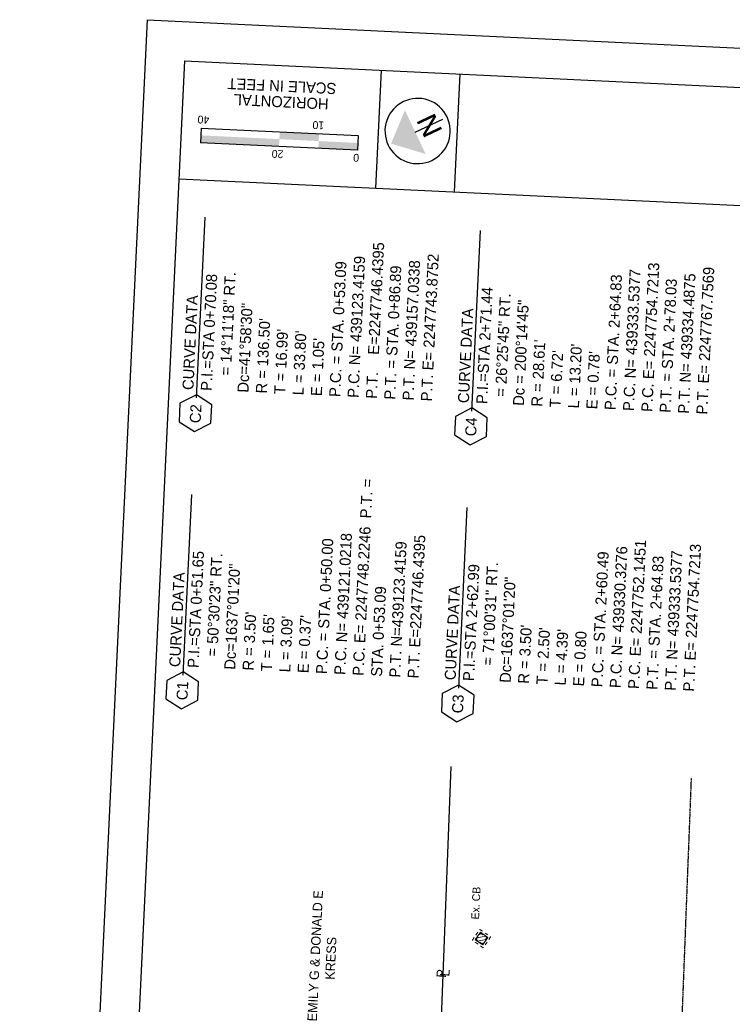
# Model space of a CAD drawing. Header units: feet. Extents: x 2247587 to 2248059, y 438959 to 439683.
# Tile 7 of 8: x 2247587 to 2247768, y 439432 to 439683. Entities that reach past the tile are written whole.
import ezdxf
from ezdxf.enums import TextEntityAlignment as Align

# ---------------------------------------------------------------- set-up
doc = ezdxf.new("R2010")
doc.units = ezdxf.units.FT
doc.header["$MEASUREMENT"] = 0
for name, pattern in [('OhDOT_USTN1', [0.055, 0.014, -0.041]), ('OhDOT_USTN2', [0.11, 0.069, -0.041]), ('REDO_Drainage01', [1.6, 0.85, -0.75])]:
    doc.linetypes.add(name, pattern=pattern)
for name, color, linetype in [('DR_X_Cells', 151, 'OhDOT_USTN2'), ('DV_X_Property_Line', 7, 'Continuous'), ('DV_X_Section_VMS_Line', 6, 'OhDOT_USTN2'), ('GE_P_Cells', 1, 'Continuous'), ('GE_P_CL_Text', 7, 'Continuous'), ('LT_X_Foundation', 7, 'OhDOT_USTN1'), ('PF_P_Text', 7, 'Continuous'), ('PV_X_Text', 7, 'Continuous'), ('SH_Border', 7, 'Continuous'), ('SH_Data', 7, 'Continuous'), ('TX_P_20', 7, 'Continuous')]:
    doc.layers.add(name, color=color, linetype=linetype)
doc.styles.add('Font 70-Main Title', font='txt', dxfattribs={"width": 1.15, "height": 0.25})
doc.styles.add('Slanted-Normal', font='font31.shx', dxfattribs={"height": 0.14})
doc.styles.add('Straight-Normal', font='font30.shx', dxfattribs={"height": 0.14})
doc.styles.add('Straight-Sub Title', font='font30.shx', dxfattribs={"height": 0.17})

# ---------------------------------------------------------------- blocks, each defined once
blk = doc.blocks.new('CB22B-X')
at = {"layer": 'Defpoints', "color": 20, "linetype": 'REDO_Drainage01', "lineweight": 0}
blk.add_lwpolyline([(-1, 1), (1, 1), (1, -1), (-1, -1), (-1, 1)], close=True, dxfattribs=at)
at = {"layer": 'DR_X_Cells', "color": 151, "linetype": 'Continuous', "lineweight": 0}
for p, q in [((-1.15, -0.61), (0.61, 1.15)), ((-1.15, 0.52), (-0.52, 1.15)), ((-0.55, -1.15), (1.15, 0.55)), ((0.58, -1.15), (1.15, -0.58))]:
    blk.add_line(p, q, dxfattribs=at)
at = {"layer": 'DR_X_Cells', "color": 151, "linetype": 'REDO_Drainage01', "lineweight": 0}
blk.add_lwpolyline([(-1.67, 1.67), (1.67, 1.67), (1.67, -1.67), (-1.67, -1.67), (-1.67, 1.67)], close=True, dxfattribs=at)
at = {"layer": 'DR_X_Cells', "color": 151, "linetype": 'Continuous', "lineweight": 0, "flags": 128}
blk.add_lwpolyline([(-1.15, 1.15), (1.15, 1.15), (1.15, -1.15), (-1.15, -1.15), (-1.15, 1.15)], close=True, dxfattribs=at)
blk = doc.blocks.new('NARROW')
at = {"layer": 'SH_Data', "color": 7, "linetype": 'Continuous'}
blk.add_line((0, 0.033), (0, -0.354), dxfattribs=at)
blk.add_arc((0, 0), 0.415, 129.7798, 129.7633, dxfattribs=at)
blk.add_solid([(0, 0.374), (-0.308, 0.033), (0.308, 0.033)], dxfattribs=at)
at = {"layer": 'SH_Data', "color": 7, "linetype": 'Continuous', "style": 'Font 70-Main Title', "width": 1.15}
blk.add_text('N', height=0.25, dxfattribs=at).set_placement((-0.001, -0.166), align=Align.MIDDLE_CENTER)

msp = doc.modelspace()

# ---------------------------------------------------------------- hatches: boundary and pattern name
at = {"layer": 'SH_Data', "linetype": 'Continuous'}
msp.add_hatch(color=7, dxfattribs=at).paths.add_polyline_path([(2247652.796, 439650.543), (2247632.819, 439651.496), (2247632.908, 439653.361), (2247632.908, 439653.377), (2247652.886, 439652.424)])

# ---------------------------------------------------------------- linework, layer by layer
at = {"layer": 'DV_X_Property_Line'}
msp.add_line((2247682.238, 439121.495, 1083.62), (2247696.586, 439492.893, 1083.62), dxfattribs=at)
at = {"layer": 'DV_X_Section_VMS_Line'}
msp.add_line((2247751.289, 439325.902, 1083.62), (2247757.631, 439489.98, 1083.62), dxfattribs=at)
at = {"layer": 'GE_P_CL_Text'}
for p, q in [((2247631.804, 439586.598), (2247633.996, 439632.546)), ((2247701.82, 439583.257), (2247704.013, 439629.205)), ((2247628.442, 439516.147), (2247630.634, 439562.095)), ((2247698.458, 439512.806), (2247700.65, 439558.754))]:
    msp.add_line(p, q, dxfattribs=at)
at = {"layer": 'PF_P_Text'}
for points in [[(2247631.783, 439587.395), (2247627.621, 439585.25), (2247627.398, 439580.572), (2247631.337, 439578.04), (2247635.499, 439580.186), (2247635.723, 439584.863)], [(2247701.8, 439584.054), (2247697.637, 439581.908), (2247697.414, 439577.231), (2247701.353, 439574.699), (2247705.516, 439576.844), (2247705.739, 439581.522)], [(2247628.421, 439516.944), (2247624.259, 439514.799), (2247624.036, 439510.121), (2247627.975, 439507.589), (2247632.137, 439509.735), (2247632.361, 439514.412)], [(2247698.438, 439513.603), (2247694.275, 439511.457), (2247694.052, 439506.78), (2247697.991, 439504.248), (2247702.154, 439506.393), (2247702.377, 439511.071)]]:
    msp.add_lwpolyline(points, close=True, dxfattribs=at)
at = {"layer": 'SH_Border'}
for p, q in [((2247619.295, 439682.793), (2247586.881, 439003.566)), ((2247619.295, 439682.793), (2248058.795, 439661.819)), ((2247628.807, 439672.328), (2247597.347, 439013.078)), ((2247628.807, 439672.328), (2248048.33, 439652.307)), ((2247678.75, 439669.944), (2247677.32, 439639.978)), ((2247698.728, 439668.991), (2247697.298, 439639.025)), ((2247627.377, 439642.362), (2248046.9, 439622.341))]:
    msp.add_line(p, q, dxfattribs=at)
at = {"layer": 'SH_Data', "color": 7, "linetype": 'Continuous'}
for p, q in [((2247632.997, 439655.242), (2247632.819, 439651.496)), ((2247632.997, 439655.242), (2247672.952, 439653.335)), ((2247672.952, 439653.335), (2247672.773, 439649.589)), ((2247672.773, 439649.589), (2247632.819, 439651.496))]:
    msp.add_line(p, q, dxfattribs=at)
for points in [[(2247662.963, 439653.795), (2247652.974, 439654.272), (2247662.874, 439651.931), (2247652.885, 439652.407)], [(2247672.862, 439651.454), (2247662.874, 439651.931), (2247672.773, 439649.589), (2247662.785, 439650.066)]]:
    msp.add_solid(points, dxfattribs=at)

# ---------------------------------------------------------------- block references
at = {"layer": 'GE_P_Cells', "xscale": 19.99999999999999, "yscale": 19.99999999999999, "zscale": 19.99999999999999, "rotation": 115.3039158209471}
msp.add_blockref('NARROW', (2247688.024, 439654.484), dxfattribs=at)
at = {"layer": 'LT_X_Foundation', "rotation": 325.4558338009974}
msp.add_blockref('CB22B-X', (2247704.266, 439449.139, 1087.16), dxfattribs=at)

# ---------------------------------------------------------------- texts
at = {"layer": 'GE_P_CL_Text', "rotation": 87.26782, "style": 'Slanted-Normal'}
for s, insert, char_height, width, attachment_point in [('CURVE DATA\\PP.I.=STA 0+70.08\\P    = 14%%D11\'18" RT.\\PDc=41%%D58\'30"\\PR = 136.50\'\\PT = 16.99\'\\PL = 33.80\'\\PE = 1.05\'\\PP.C. = STA. 0+53.09\\PP.C. N= 439123.4159\\PP.T.^IE=2247746.4395\\PP.T. = STA. 0+86.89\\PP.T. N= 439157.0338\\PP.T. E= 2247743.8752', (2247628.228, 439588.705), 2.8, 57.4825, 1), ('CURVE DATA\\PP.I.=STA 2+71.44\\P  = 26%%D25\'45" RT.\\PDc = 200%%D14\'45"\\PR = 28.61\'\\PT = 6.72\'\\PL = 13.20\'\\PE = 0.78\'\\PP.C. = STA. 2+64.83\\PP.C. N= 439333.5377\\PP.C. E= 2247754.7213\\PP.T. = STA. 2+78.03\\PP.T. N= 439334.4875\\PP.T. E= 2247767.7569', (2247698.244, 439585.363), 2.8, 57.4825, 1), ('C2', (2247631.613, 439582.603), 2.8, 57.4825, 5), ('C4', (2247701.629, 439579.262), 2.8, 57.4825, 5), ('CURVE DATA\\PP.I.=STA 0+51.65\\P   = 50%%D30\'23" RT.\\PDc=1637%%D01\'20"\\PR = 3.50\'\\PT = 1.65\'\\PL = 3.09\'\\PE = 0.37\'\\PP.C. = STA. 0+50.00\\PP.C. N= 439121.0218\\PP.C. E= 2247748.2246  P.T. = STA. 0+53.09\\PP.T. N=439123.4159\\PP.T. E=2247746.4395', (2247624.865, 439518.254), 2.8, 57.4825, 1), ('CURVE DATA\\PP.I.=STA 2+62.99\\P    = 71%%D00\'31" RT.\\PDc=1637%%D01\'20"\\PR = 3.50\'\\PT = 2.50\'\\PL = 4.39\'\\PE = 0.80\\PP.C. = STA. 2+60.49\\PP.C. N= 439330.3276\\PP.C. E= 2247752.1451\\PP.T. = STA. 2+64.83\\PP.T. N= 439333.5377\\PP.T. E= 2247754.7213', (2247694.882, 439514.912), 2.8, 57.4825, 1), ('C1', (2247628.251, 439512.152), 2.8, 57.4825, 5), ('C3', (2247698.267, 439508.81), 2.8, 57.4825, 5), ('\\pxqc; EMILY G & DONALD E\\PKRESS', (2247658.685, 439400.728), 2.4, 87.36758, 1)]:
    msp.add_mtext(s, dxfattribs=dict(at, insert=insert, char_height=char_height, width=width, attachment_point=attachment_point))
at = {"layer": 'PV_X_Text', "insert": (2247701.631, 439454.058, 1087.653), "char_height": 2, "width": 725.59682, "attachment_point": 1, "rotation": 87.26782, "style": 'Straight-Normal'}
msp.add_mtext('Ex. CB', dxfattribs=at)
at = {"layer": 'SH_Data', "linetype": 'Continuous', "style": 'Straight-Sub Title'}
for s, p in [('SCALE IN FEET', (2247653.529, 439665.909)), ('HORIZONTAL', (2247653.339, 439661.913))]:
    msp.add_text(s, height=2.8, rotation=177.26782, dxfattribs=at).set_placement(p, align=Align.MIDDLE_CENTER)
at = {"layer": 'SH_Data', "style": 'Straight-Sub Title'}
for s, p in [('40', (2247633.634, 439658.365)), ('10', (2247662.839, 439656.955)), ('20', (2247652.478, 439649.634)), ('0', (2247672.455, 439648.68))]:
    msp.add_text(s, height=2, rotation=177.26782, dxfattribs=at).set_placement(p, align=Align.CENTER)
at = {"layer": 'TX_P_20', "char_height": 2.4, "width": 87.36758, "attachment_point": 1, "rotation": 86.71393, "style": 'Slanted-Normal'}
for s, insert in [('\\pxt1;P', (2247692.792, 439439.274)), ('\\pxt1;L', (2247693.698, 439439.599))]:
    msp.add_mtext(s, dxfattribs=dict(at, insert=insert))

doc.saveas('drawing.dxf')
